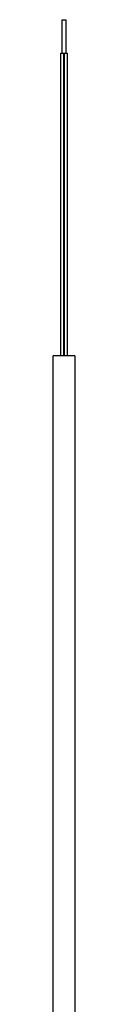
# Model space of a CAD drawing. Header units: millimetres. Extents: x -100 to 100, y -104 to 262.
# Tile 5 of 5: x 83 to 87, y 79 to 262. Entities that reach past the tile are written whole.
import ezdxf

# ---------------------------------------------------------------- set-up
doc = ezdxf.new("R2010")
doc.units = ezdxf.units.MM
doc.layers.add('MAIN-1', color=7, linetype='Continuous')
doc.layers.add('MAIN-2', color=7, linetype='Continuous')

msp = doc.modelspace()

# ---------------------------------------------------------------- linework, layer by layer
at = {"layer": 'MAIN-1'}
for p, q in [((84.64, 255.75), (84.64, 262)), ((84.64, 262), (85.36, 262)), ((85.36, 262), (85.36, 255.75)), ((84.4, 199.5), (84.4, 255.75)), ((84.4, 255.75), (85.6, 255.75)), ((85.6, 255.75), (85.6, 199.5)), ((87, 199.5), (83, 199.5)), ((83, 23.27), (83, 199.5)), ((87, 199.5), (87, 31))]:
    msp.add_line(p, q, dxfattribs=at)
at = {"layer": 'MAIN-2'}
for p, q in [((84.97, 199.5), (84.97, 255.75)), ((85.03, 255.75), (85.03, 199.5))]:
    msp.add_line(p, q, dxfattribs=at)

doc.saveas('drawing.dxf')
